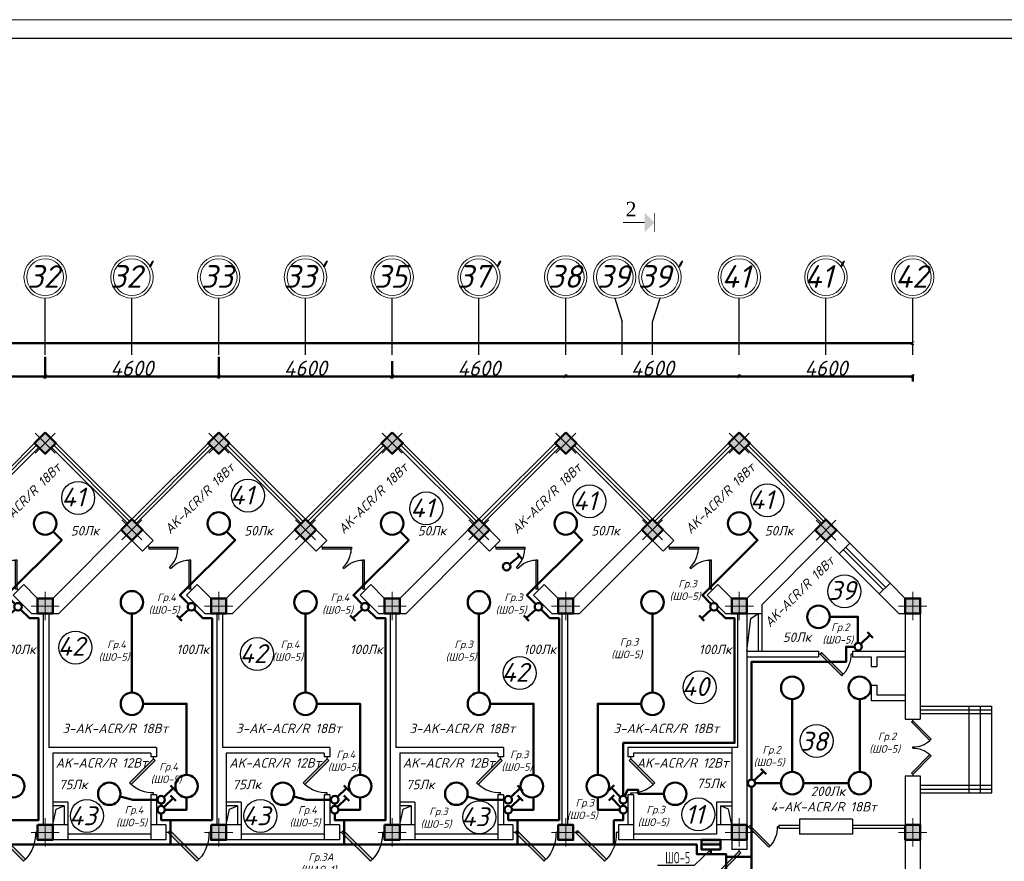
# Model space of a CAD drawing. Header units: millimetres. Extents: x 473009 to 2502882, y 456217 to 1153743.
# Tile 77 of 124: x 1750742 to 1776845, y 516510 to 538817. Entities that reach past the tile are written whole.
import ezdxf
from ezdxf import colors
from ezdxf.entities.mleader import LeaderData, LeaderLine
from ezdxf.math import Vec2, Vec3

# ---------------------------------------------------------------- set-up
doc = ezdxf.new("R2010")
doc.units = ezdxf.units.MM
for name, color, linetype in [('kolonn', 7, 'Continuous'), ('os', 3, 'Continuous'), ('ТС ГММ', 7, 'Continuous')]:
    doc.layers.add(name, color=color, linetype=linetype)
for name, color, linetype, lineweight in [('STR. Колонна', 1, 'Continuous', 30), ('ЭМ', 240, 'Continuous', 20), ('ЭО', 2, 'Continuous', 40)]:
    doc.layers.add(name, color=color, linetype=linetype, lineweight=lineweight)
doc.styles.add('RomanS', font='times.ttf')
doc.styles.add('SPDS', font='spds.shx', dxfattribs={"width": 0.8, "height": 250})
doc.styles.get("Standard").update_dxf_attribs({"font": 'isocpeui.ttf'})
doc.styles.add('ГОСТ 300', font='isocpeui.ttf', dxfattribs={"height": 250})
doc.dimstyles.new('ISO-25', dxfattribs={"dimtxt": 400, "dimasz": 100, "dimexe": 50, "dimexo": 50, "dimgap": 20, "dimtad": 1, "dimdec": 0, "dimtxsty": 'Standard', "dimblk": 'ARCHTICK', "dimcen": 20, "dimclrd": 1, "dimclre": 1, "dimadec": 0, "dimazin": 0, "dimtfac": 1, "dimtdec": 0, "dimtmove": 0, "dimatfit": 3, "dimldrblk": 'ARCHTICK', "dimfxl": 1, "dimarcsym": 0})

# ---------------------------------------------------------------- blocks, each defined once
blk = doc.blocks.new('jfgjhsdf')
blk.add_hatch(color=1).paths.add_polyline_path([(-593, 731), (-637, 687), (0, 50), (44, 94)])
at = {"color": 1}
for p, q in [((0, 1000), (0, 950)), ((0, 50), (0, 0))]:
    blk.add_line(p, q, dxfattribs=at)
blk.add_lwpolyline([(0, 50), (-637, 687), (-593, 731), (44, 94), (0, 50)], dxfattribs=at)
blk.add_arc((-33, 130), 821, 87.662, 132.9147, dxfattribs=at)
blk = doc.blocks.new('*U5')
at = {"layer": 'ЭМ', "color": 1, "lineweight": 50}
for p, q in [((-304, 334), (-131, 434)), ((-47, 88), (-218, 384))]:
    blk.add_line(p, q, dxfattribs=at)
blk.add_circle((0, 0), 100, dxfattribs=at)
blk = doc.blocks.new('ghsdd')
at = {"ltscale": 50}
h = blk.add_hatch(color=256, dxfattribs=at)
h.paths.add_polyline_path([(0, 200), (-200, 200), (-200, 0), (0, 0)])
h.paths.add_polyline_path([(200, 0), (200, 200), (0, 200), (0, 0)])
h.paths.add_polyline_path([(0, 0), (-200, 0), (-200, -200), (0, -200)])
h.paths.add_polyline_path([(0, 0), (0, -200), (200, -200), (200, 0)])
at = {"lineweight": 0}
for p, q in [((0, -374), (0, 374)), ((-374, 0), (374, 0))]:
    blk.add_line(p, q, dxfattribs=at)
at = {"lineweight": 50, "ltscale": 50}
blk.add_lwpolyline([(200, 200), (200, -200), (-200, -200), (-200, 200), (200, 200)], dxfattribs=at)
blk = doc.blocks.new('_ArchTick')
at = {"color": 0, "linetype": 'ByBlock', "const_width": 0.15}
blk.add_lwpolyline([(-0.5, -0.5), (0.5, 0.5)], dxfattribs=at)
blk = doc.blocks.new('*D29')
at = {"color": 1, "lineweight": -2, "transparency": 16777216}
for p, q in [((219111, 81555), (219111, 81604)), ((219111, 81554), (223711, 81554)), ((223711, 81555), (223711, 81604))]:
    blk.add_line(p, q, dxfattribs=at)
at = {"layer": 'Defpoints', "color": 0, "lineweight": 50, "transparency": 16777216}
for p in [(219111, 81505), (223711, 81554), (223711, 81505)]:
    blk.add_point(p, dxfattribs=at)
at = {"color": 1, "lineweight": -2, "transparency": 16777216, "xscale": 100, "yscale": 100, "zscale": 100, "rotation": 180}
blk.add_blockref('_ArchTick', (219111, 81554), dxfattribs=at)
at = {"color": 1, "lineweight": -2, "transparency": 16777216, "xscale": 100, "yscale": 100, "zscale": 100}
blk.add_blockref('_ArchTick', (223711, 81554), dxfattribs=at)
at = {"color": 0, "transparency": 16777216, "insert": (221411, 81774), "char_height": 400, "attachment_point": 5}
blk.add_mtext('4600', dxfattribs=at)
blk = doc.blocks.new('*D30')
at = {"color": 1, "lineweight": -2, "transparency": 16777216}
for p, q in [((223711, 81555), (223711, 81604)), ((223711, 81554), (228311, 81554)), ((228311, 81425), (228311, 81604))]:
    blk.add_line(p, q, dxfattribs=at)
at = {"layer": 'Defpoints', "color": 0, "lineweight": 50, "transparency": 16777216}
for p in [(223711, 81505), (228311, 81554), (228311, 81375)]:
    blk.add_point(p, dxfattribs=at)
at = {"color": 1, "lineweight": -2, "transparency": 16777216, "xscale": 100, "yscale": 100, "zscale": 100, "rotation": 180}
blk.add_blockref('_ArchTick', (223711, 81554), dxfattribs=at)
at = {"color": 1, "lineweight": -2, "transparency": 16777216, "xscale": 100, "yscale": 100, "zscale": 100}
blk.add_blockref('_ArchTick', (228311, 81554), dxfattribs=at)
at = {"color": 0, "transparency": 16777216, "insert": (226011, 81774), "char_height": 400, "attachment_point": 5}
blk.add_mtext('4600', dxfattribs=at)
blk = doc.blocks.new('*D31')
at = {"color": 1, "lineweight": -2, "transparency": 16777216}
for p, q in [((214511, 81959), (214511, 81504)), ((219111, 81554), (214511, 81554)), ((219111, 81555), (219111, 81604))]:
    blk.add_line(p, q, dxfattribs=at)
at = {"layer": 'Defpoints', "color": 0, "lineweight": 50, "transparency": 16777216}
for p in [(214511, 82009), (214511, 81554), (219111, 81505)]:
    blk.add_point(p, dxfattribs=at)
at = {"color": 1, "lineweight": -2, "transparency": 16777216, "xscale": 100, "yscale": 100, "zscale": 100, "rotation": 180}
blk.add_blockref('_ArchTick', (214511, 81554), dxfattribs=at)
at = {"color": 1, "lineweight": -2, "transparency": 16777216, "xscale": 100, "yscale": 100, "zscale": 100}
blk.add_blockref('_ArchTick', (219111, 81554), dxfattribs=at)
at = {"color": 0, "transparency": 16777216, "insert": (216811, 81774), "char_height": 400, "attachment_point": 5}
blk.add_mtext('4600', dxfattribs=at)
blk = doc.blocks.new('*D32')
at = {"color": 1, "lineweight": -2, "transparency": 16777216}
for p, q in [((209911, 82077), (209911, 81504)), ((214511, 81959), (214511, 81504)), ((214511, 81554), (209911, 81554))]:
    blk.add_line(p, q, dxfattribs=at)
at = {"layer": 'Defpoints', "color": 0, "lineweight": 50, "transparency": 16777216}
for p in [(209911, 82127), (214511, 82009), (209911, 81554)]:
    blk.add_point(p, dxfattribs=at)
at = {"color": 1, "lineweight": -2, "transparency": 16777216, "xscale": 100, "yscale": 100, "zscale": 100, "rotation": 180}
blk.add_blockref('_ArchTick', (209911, 81554), dxfattribs=at)
at = {"color": 1, "lineweight": -2, "transparency": 16777216, "xscale": 100, "yscale": 100, "zscale": 100}
blk.add_blockref('_ArchTick', (214511, 81554), dxfattribs=at)
at = {"color": 0, "transparency": 16777216, "insert": (212211, 81774), "char_height": 400, "attachment_point": 5}
blk.add_mtext('4600', dxfattribs=at)
blk = doc.blocks.new('*D33')
at = {"color": 1, "lineweight": -2, "transparency": 16777216}
for p, q in [((205311, 82077), (205311, 81504)), ((209911, 82077), (209911, 81504)), ((209911, 81554), (205311, 81554))]:
    blk.add_line(p, q, dxfattribs=at)
at = {"layer": 'Defpoints', "color": 0, "lineweight": 50, "transparency": 16777216}
for p in [(205311, 82127), (209911, 82127), (205311, 81554)]:
    blk.add_point(p, dxfattribs=at)
at = {"color": 1, "lineweight": -2, "transparency": 16777216, "xscale": 100, "yscale": 100, "zscale": 100, "rotation": 180}
blk.add_blockref('_ArchTick', (205311, 81554), dxfattribs=at)
at = {"color": 1, "lineweight": -2, "transparency": 16777216, "xscale": 100, "yscale": 100, "zscale": 100}
blk.add_blockref('_ArchTick', (209911, 81554), dxfattribs=at)
at = {"color": 0, "transparency": 16777216, "insert": (207611, 81774), "char_height": 400, "attachment_point": 5}
blk.add_mtext('4600', dxfattribs=at)
blk = doc.blocks.new('*D34')
at = {"color": 1, "lineweight": -2, "transparency": 16777216}
for p, q in [((200711, 82077), (200711, 81504)), ((205311, 82077), (205311, 81504)), ((205311, 81554), (200711, 81554))]:
    blk.add_line(p, q, dxfattribs=at)
at = {"layer": 'Defpoints', "color": 0, "lineweight": 50, "transparency": 16777216}
for p in [(200711, 82127), (205311, 82127), (200711, 81554)]:
    blk.add_point(p, dxfattribs=at)
at = {"color": 1, "lineweight": -2, "transparency": 16777216, "xscale": 100, "yscale": 100, "zscale": 100, "rotation": 180}
blk.add_blockref('_ArchTick', (200711, 81554), dxfattribs=at)
at = {"color": 1, "lineweight": -2, "transparency": 16777216, "xscale": 100, "yscale": 100, "zscale": 100}
blk.add_blockref('_ArchTick', (205311, 81554), dxfattribs=at)
at = {"color": 0, "transparency": 16777216, "insert": (203011, 81774), "char_height": 400, "attachment_point": 5}
blk.add_mtext('4600', dxfattribs=at)
blk = doc.blocks.new('*D46')
at = {"color": 1, "lineweight": -2, "transparency": 16777216}
for p, q in [((141111, 82440), (228311, 82440)), ((141111, 82413), (141111, 82390)), ((228311, 82413), (228311, 82390))]:
    blk.add_line(p, q, dxfattribs=at)
at = {"layer": 'Defpoints', "color": 0, "lineweight": 50, "transparency": 16777216}
for p in [(141111, 82463), (228311, 82463), (228311, 82440)]:
    blk.add_point(p, dxfattribs=at)
at = {"color": 1, "lineweight": -2, "transparency": 16777216, "xscale": 100, "yscale": 100, "zscale": 100, "rotation": 180}
blk.add_blockref('_ArchTick', (141111, 82440), dxfattribs=at)
at = {"color": 1, "lineweight": -2, "transparency": 16777216, "xscale": 100, "yscale": 100, "zscale": 100}
blk.add_blockref('_ArchTick', (228311, 82440), dxfattribs=at)
at = {"color": 0, "transparency": 16777216, "insert": (184711, 82663), "char_height": 400, "attachment_point": 5}
blk.add_mtext('87200', dxfattribs=at)
blk = doc.blocks.new('_None')
blk = doc.blocks.new('1231234431252433')
at = {"layer": 'ЭМ', "color": 0, "lineweight": 20, "ltscale": 0.5}
blk.add_lwpolyline([(287242, 187022), (413342, 187022), (413342, 269622), (287242, 269622)], close=True, dxfattribs=at)
at = {"layer": 'ЭМ', "color": 0, "lineweight": 30, "ltscale": 0.5}
blk.add_lwpolyline([(289242, 187522), (412842, 187522), (412842, 269122), (289242, 269122)], close=True, dxfattribs=at)
blk = doc.blocks.new('312453246243562654123')
at = {"layer": 'os', "color": 0}
for p, q in [((205310.9, 82126.6), (205310.9, 83626.6)), ((207610.9, 82126.6), (207610.9, 83626.6)), ((209910.9, 82126.6), (209910.9, 83626.6)), ((212210.9, 82126.6), (212210.9, 83626.6)), ((214510.9, 82126.6), (214510.9, 83626.6)), ((216810.9, 82126.6), (216810.9, 83626.6)), ((219110.9, 82126.6), (219110.9, 83626.6)), ((223710.9, 82126.6), (223710.9, 83626.6)), ((226010.9, 82126.6), (226010.9, 83626.6)), ((228310.9, 82126.6), (228310.9, 83626.6)), ((220610.9, 82126.6), (220610.9, 83002.1)), ((221410.9, 82126.6), (221410.9, 83002.1))]:
    blk.add_line(p, q, dxfattribs=at)
for points in [[(220410.9, 83626.6), (220610.9, 83002.1)], [(221410.9, 83002.1), (221610.9, 83626.6)]]:
    blk.add_lwpolyline(points, dxfattribs=at)
at = {"layer": 'os', "color": 0, "lineweight": 0}
for centre, radius in [((205310.9, 84189.1), 562.5), ((205310.9, 84189.1), 487.5), ((207610.9, 84189.1), 562.5), ((207610.9, 84189.1), 487.5), ((209910.9, 84189.1), 562.5), ((209910.9, 84189.1), 487.5), ((212210.9, 84189.1), 562.5), ((212210.9, 84189.1), 487.5), ((214510.9, 84189.1), 562.5), ((214510.9, 84189.1), 487.5), ((216810.9, 84189.1), 562.5), ((216810.9, 84189.1), 487.5), ((219110.9, 84189.1), 562.5), ((219110.9, 84189.1), 487.5), ((220410.9, 84189.1), 562.5), ((220410.9, 84189.1), 487.5), ((221610.9, 84189.1), 562.5), ((221610.9, 84189.1), 487.5), ((223710.9, 84189.1), 562.5), ((223710.9, 84189.1), 487.5), ((226010.9, 84189.1), 562.5), ((226010.9, 84189.1), 487.5), ((228310.9, 84189.1), 562.5), ((228310.9, 84189.1), 487.5)]:
    blk.add_circle(centre, radius, dxfattribs=at)
at = {"ltscale": 50}
for s, p in [('32', (204844.2, 83905.5)), ("32'", (207038.3, 83905.5)), ('33', (209444.2, 83905.5)), ("33'", (211638.3, 83905.5)), ('35', (214044.2, 83905.5)), ("37'", (216238.3, 83905.5)), ('38', (218644.2, 83905.5)), ('39', (219944.2, 83905.5)), ("39'", (221038.3, 83905.5)), ('41', (223244.2, 83905.5)), ("41'", (225438.3, 83905.5)), ('42', (227844.2, 83905.5))]:
    blk.add_text(s, height=600, dxfattribs=at).set_placement(p)
for base, p1, p2, picture, middle in [((228310.9, 82440.5), (141110.9, 82463.3), (228310.9, 82463.3), '*D46', (184710.9, 82663.1)), ((223710.9, 81554.1), (219110.9, 81504.5), (223710.9, 81504.5), '*D29', (221410.9, 81774.1))]:
    dim = blk.add_linear_dim(base=base, p1=p1, p2=p2, dimstyle='ISO-25')
    dim.commit()
    dim.dimension.update_dxf_attribs({"geometry": picture, "text_midpoint": middle})
for base, p1, p2, picture, middle in [((200710.9, 81554.1), (205310.9, 82126.6), (200710.9, 82126.6), '*D34', (203010.9, 81774.1)), ((205310.9, 81554.1), (209910.9, 82126.6), (205310.9, 82126.6), '*D33', (207610.9, 81774.1)), ((209910.9, 81554.1), (214510.9, 82008.9), (209910.9, 82126.6), '*D32', (212210.9, 81774.1)), ((214510.9, 81554.1), (219110.9, 81504.5), (214510.9, 82008.9), '*D31', (216810.9, 81774.1)), ((228310.9, 81554.1), (223710.9, 81504.5), (228310.9, 81375.3), '*D30', (226010.9, 81774.1))]:
    dim = blk.add_linear_dim(base=base, p1=p1, p2=p2, dimstyle='ISO-25', override={"dimtmove": 1})
    dim.commit()
    dim.dimension.update_dxf_attribs({"geometry": picture, "text_midpoint": middle})

msp = doc.modelspace()

# ---------------------------------------------------------------- hatches: boundary and pattern name
msp.add_hatch(color=256).paths.add_polyline_path([(1767309, 533183.1), (1767566.4, 533440.5), (1767309, 533697.9)])
at = {"lineweight": 50}
h = msp.add_hatch(color=1, dxfattribs=at)
h.dxf.hatch_style = 1
h.paths.add_polyline_path([(1768817.1, 516950.8), (1768817.1, 517075.8), (1769175.6, 517075.8), (1769175.6, 516950.8)])
h.paths.add_polyline_path([(1769175.6, 516950.8), (1769175.6, 517075.8), (1769317.1, 517075.8), (1769317.1, 516950.8)])

# ---------------------------------------------------------------- linework, layer by layer
for p, q in [((1749117.9, 525575.8), (1751417.9, 527875.8)), ((1753717.9, 525575.8), (1751417.9, 527875.8)), ((1753717.9, 525575.8), (1756017.9, 527875.8)), ((1758317.9, 525575.8), (1756017.9, 527875.8)), ((1758317.9, 525575.8), (1760617.9, 527875.8)), ((1762917.9, 525575.8), (1760617.9, 527875.8)), ((1762917.9, 525575.8), (1765217.9, 527875.8)), ((1767517.9, 525575.8), (1765217.9, 527875.8)), ((1767517.9, 525575.8), (1769817.9, 527875.8)), ((1772117.9, 525575.8), (1769817.9, 527875.8)), ((1774617.9, 520625.8), (1776517.9, 520625.8)), ((1775917.9, 518325.8), (1775917.9, 520625.8)), ((1776217.9, 518325.8), (1776217.9, 520625.8)), ((1776517.9, 518325.8), (1776517.9, 520625.8)), ((1774617.9, 518325.8), (1776517.9, 518325.8))]:
    msp.add_line(p, q)
at = {"color": 1}
for p, q in [((1749174.5, 525519.3), (1751191.7, 527536.4)), ((1749231.1, 525462.7), (1751248.2, 527479.9)), ((1753604.8, 525462.7), (1751587.6, 527479.9)), ((1753661.4, 525519.3), (1751644.2, 527536.4)), ((1753774.5, 525519.3), (1755791.7, 527536.4)), ((1753831.1, 525462.7), (1755848.2, 527479.9)), ((1758204.8, 525462.7), (1756187.6, 527479.9)), ((1758261.4, 525519.3), (1756244.2, 527536.4)), ((1758374.5, 525519.3), (1760391.7, 527536.4)), ((1758431.1, 525462.7), (1760448.2, 527479.9)), ((1762804.8, 525462.7), (1760787.6, 527479.9)), ((1762861.4, 525519.3), (1760844.2, 527536.4)), ((1762974.5, 525519.3), (1764991.7, 527536.4)), ((1763031.1, 525462.7), (1765048.2, 527479.9)), ((1767404.8, 525462.7), (1765387.6, 527479.9)), ((1767461.4, 525519.3), (1765444.2, 527536.4)), ((1767574.5, 525519.3), (1769591.7, 527536.4)), ((1767631.1, 525462.7), (1769648.2, 527479.9)), ((1772004.8, 525462.7), (1769987.6, 527479.9)), ((1772061.4, 525519.3), (1770044.2, 527536.4)), ((1773815, 523878.8), (1772754.3, 524939.4)), ((1772584.6, 524769.7), (1773645.3, 523709.1)), ((1773701.9, 523765.6), (1772641.2, 524826.3)), ((1772471.5, 524656.6), (1773532.2, 523595.9)), ((1774617.9, 520525.8), (1776517.9, 520525.8)), ((1774617.9, 520425.8), (1776517.9, 520425.8)), ((1774617.9, 518525.8), (1776517.9, 518525.8)), ((1774617.9, 518425.8), (1776517.9, 518425.8)), ((1770867.9, 517465.8), (1771417.9, 517465.8)), ((1770867.9, 517465.8), (1770867.9, 517385.8)), ((1770867.9, 517385.8), (1771417.9, 517385.8)), ((1772817.9, 517465.8), (1774217.9, 517465.8)), ((1772817.9, 517385.8), (1774217.9, 517385.8))]:
    msp.add_line(p, q, dxfattribs=at)
at = {"lineweight": 30}
for p, q in [((1751617.9, 523475.8), (1753717.9, 525575.8)), ((1754283.6, 525010.2), (1753717.9, 525575.8)), ((1756217.9, 523475.8), (1758317.9, 525575.8)), ((1758883.6, 525010.2), (1758317.9, 525575.8)), ((1760817.9, 523475.8), (1762917.9, 525575.8)), ((1763483.6, 525010.2), (1762917.9, 525575.8)), ((1765417.9, 523475.8), (1767517.9, 525575.8)), ((1768083.6, 525010.2), (1767517.9, 525575.8)), ((1770017.9, 523475.8), (1772117.9, 525575.8)), ((1772754.3, 524939.4), (1772117.9, 525575.8)), ((1751783.6, 523075.8), (1753717.9, 525010.2)), ((1754000.8, 524727.3), (1753717.9, 525010.2)), ((1754000.8, 524727.3), (1754283.6, 525010.2)), ((1756383.6, 523075.8), (1758317.9, 525010.2)), ((1758600.8, 524727.3), (1758317.9, 525010.2)), ((1758600.8, 524727.3), (1758883.6, 525010.2)), ((1760983.6, 523075.8), (1762917.9, 525010.2)), ((1760983.6, 523075.8), (1762917.9, 525010.2)), ((1763200.8, 524727.3), (1762917.9, 525010.2)), ((1763200.8, 524727.3), (1763483.6, 525010.2)), ((1765583.6, 523075.8), (1767517.9, 525010.2)), ((1765583.6, 523075.8), (1767517.9, 525010.2)), ((1767800.8, 524727.3), (1767517.9, 525010.2)), ((1767800.8, 524727.3), (1768083.6, 525010.2)), ((1770417.9, 523310.2), (1772117.9, 525010.2)), ((1772471.5, 524656.6), (1772117.9, 525010.2)), ((1772471.5, 524656.6), (1772754.3, 524939.4)), ((1750567.5, 523560.6), (1750850.4, 523843.4)), ((1751217.9, 523475.8), (1750850.4, 523843.4)), ((1755167.5, 523560.6), (1755450.4, 523843.4)), ((1755817.9, 523475.8), (1755450.4, 523843.4)), ((1759767.5, 523560.6), (1760050.4, 523843.4)), ((1760417.9, 523475.8), (1760050.4, 523843.4)), ((1764367.5, 523560.6), (1764650.4, 523843.4)), ((1765017.9, 523475.8), (1764650.4, 523843.4)), ((1768967.5, 523560.6), (1769250.4, 523843.4)), ((1769617.9, 523475.8), (1769250.4, 523843.4)), ((1773532.2, 523595.9), (1773815, 523878.8)), ((1774217.9, 523475.8), (1773815, 523878.8)), ((1751052.3, 523075.8), (1750567.5, 523560.6)), ((1751217.9, 523475.8), (1751617.9, 523475.8)), ((1755652.3, 523075.8), (1755167.5, 523560.6)), ((1755817.9, 523475.8), (1756217.9, 523475.8)), ((1760252.3, 523075.8), (1759767.5, 523560.6)), ((1760417.9, 523475.8), (1760817.9, 523475.8)), ((1764852.3, 523075.8), (1764367.5, 523560.6)), ((1765017.9, 523475.8), (1765417.9, 523475.8)), ((1769452.3, 523075.8), (1768967.5, 523560.6)), ((1769617.9, 523475.8), (1770017.9, 523475.8)), ((1774052.3, 523075.8), (1773532.2, 523595.9)), ((1774217.9, 523475.8), (1774617.9, 523475.8)), ((1774617.9, 523475.8), (1774617.9, 520275.8)), ((1770417.9, 523310.2), (1770417.9, 522075.8)), ((1751052.3, 523075.8), (1751783.6, 523075.8)), ((1751367.9, 523075.8), (1751367.9, 517475.8)), ((1751517.9, 523075.8), (1751517.9, 519525.8)), ((1755652.3, 523075.8), (1756383.6, 523075.8)), ((1755967.9, 523075.8), (1755967.9, 517475.8)), ((1756117.9, 523075.8), (1756117.9, 519525.8)), ((1760252.3, 523075.8), (1760983.6, 523075.8)), ((1760567.9, 523075.8), (1760567.9, 517475.8)), ((1760717.9, 523075.8), (1760717.9, 519525.8)), ((1764852.3, 523075.8), (1765583.6, 523075.8)), ((1765117.9, 523075.8), (1765117.9, 517475.8)), ((1765267.9, 523075.8), (1765267.9, 517475.8)), ((1769452.3, 523075.8), (1769767.9, 523075.8)), ((1769767.9, 523075.8), (1769767.9, 519525.8)), ((1770017.9, 523075.8), (1770017.9, 516825.8)), ((1770017.9, 523075.8), (1770417.9, 523075.8)), ((1770317.9, 523075.8), (1770317.9, 522075.8)), ((1774052.3, 523075.8), (1774217.9, 523075.8)), ((1774217.9, 523075.8), (1774217.9, 520275.8)), ((1770017.9, 522075.8), (1771917.9, 522075.8)), ((1771917.9, 522075.8), (1771917.9, 521925.8)), ((1772817.9, 522075.8), (1774217.9, 522075.8)), ((1772817.9, 522075.8), (1772817.9, 521925.8)), ((1770017.9, 521925.8), (1771917.9, 521925.8)), ((1772817.9, 521925.8), (1773317.9, 521925.8)), ((1773317.9, 521925.8), (1773317.9, 521675.8)), ((1773467.9, 521925.8), (1774217.9, 521925.8)), ((1773467.9, 521925.8), (1773467.9, 521675.8)), ((1773317.9, 521675.8), (1773467.9, 521675.8)), ((1773317.9, 521175.8), (1773317.9, 520775.8)), ((1773317.9, 521175.8), (1773467.9, 521175.8)), ((1773467.9, 521175.8), (1773467.9, 520925.8)), ((1773317.9, 520775.8), (1774217.9, 520775.8)), ((1773467.9, 520925.8), (1774217.9, 520925.8)), ((1774217.9, 520275.8), (1774617.9, 520275.8)), ((1754367.9, 519525.8), (1751517.9, 519525.8)), ((1754367.9, 519525.8), (1754367.9, 519275.8)), ((1758967.9, 519525.8), (1756117.9, 519525.8)), ((1758967.9, 519525.8), (1758967.9, 519275.8)), ((1763567.9, 519525.8), (1760717.9, 519525.8)), ((1763567.9, 519525.8), (1763567.9, 519275.8)), ((1766867.9, 519525.8), (1766867.9, 519275.8)), ((1769767.9, 519525.8), (1766867.9, 519525.8)), ((1769617.9, 519525.8), (1769617.9, 517475.8)), ((1751617.9, 519375.8), (1751617.9, 517475.8)), ((1754217.9, 519375.8), (1751617.9, 519375.8)), ((1754217.9, 519375.8), (1754217.9, 519275.8)), ((1754367.9, 519275.8), (1754217.9, 519275.8)), ((1758817.9, 519375.8), (1756217.9, 519375.8)), ((1756217.9, 519375.8), (1756217.9, 517475.8)), ((1758817.9, 519375.8), (1758817.9, 519275.8)), ((1758967.9, 519275.8), (1758817.9, 519275.8)), ((1760817.9, 519375.8), (1760817.9, 517475.8)), ((1763417.9, 519375.8), (1760817.9, 519375.8)), ((1763417.9, 519375.8), (1763417.9, 519275.8)), ((1763567.9, 519275.8), (1763417.9, 519275.8)), ((1767017.9, 519275.8), (1766867.9, 519275.8)), ((1767017.9, 519375.8), (1767017.9, 519275.8)), ((1769617.9, 519375.8), (1767017.9, 519375.8)), ((1774217.9, 518775.8), (1774217.9, 515775.8)), ((1774217.9, 518775.8), (1774617.9, 518775.8)), ((1774617.9, 518775.8), (1774617.9, 515775.8)), ((1754217.9, 518275.8), (1754217.9, 517075.8)), ((1754367.9, 518275.8), (1754217.9, 518275.8)), ((1754367.9, 518275.8), (1754367.9, 517475.8)), ((1758967.9, 518275.8), (1758817.9, 518275.8)), ((1758817.9, 518275.8), (1758817.9, 517075.8)), ((1758967.9, 518275.8), (1758967.9, 517475.8)), ((1763417.9, 518275.8), (1763417.9, 517075.8)), ((1763567.9, 518275.8), (1763417.9, 518275.8)), ((1763567.9, 518275.8), (1763567.9, 517475.8)), ((1767017.9, 518275.8), (1766867.9, 518275.8)), ((1766867.9, 518275.8), (1766867.9, 517475.8)), ((1767017.9, 518275.8), (1767017.9, 517075.8)), ((1752017.9, 518075.8), (1751617.9, 518075.8)), ((1751917.9, 517975.8), (1751617.9, 517975.8)), ((1751917.9, 517975.8), (1751917.9, 517475.8)), ((1752017.9, 518075.8), (1752017.9, 517075.8)), ((1756617.9, 518075.8), (1756217.9, 518075.8)), ((1756517.9, 517975.8), (1756217.9, 517975.8)), ((1756517.9, 517975.8), (1756517.9, 517475.8)), ((1756617.9, 518075.8), (1756617.9, 517075.8)), ((1761217.9, 518075.8), (1760817.9, 518075.8)), ((1761117.9, 517975.8), (1760817.9, 517975.8)), ((1761117.9, 517975.8), (1761117.9, 517475.8)), ((1761217.9, 518075.8), (1761217.9, 517075.8)), ((1769617.9, 518075.8), (1769217.9, 518075.8)), ((1769217.9, 518075.8), (1769217.9, 517225.8)), ((1769317.9, 517975.8), (1769617.9, 517975.8)), ((1769317.9, 517975.8), (1769317.9, 517475.8)), ((1751217.9, 517475.8), (1751217.9, 517075.8)), ((1752017.9, 517475.8), (1751217.9, 517475.8)), ((1754617.9, 517475.8), (1754217.9, 517475.8)), ((1754617.9, 517475.8), (1754617.9, 517075.8)), ((1756617.9, 517475.8), (1755817.9, 517475.8)), ((1755817.9, 517475.8), (1755817.9, 517075.8)), ((1759217.9, 517475.8), (1758817.9, 517475.8)), ((1759217.9, 517475.8), (1759217.9, 517075.8)), ((1760417.9, 517475.8), (1760417.9, 517075.8)), ((1761217.9, 517475.8), (1760417.9, 517475.8)), ((1763817.9, 517475.8), (1763417.9, 517475.8)), ((1763817.9, 517475.8), (1763817.9, 517075.8)), ((1765417.9, 517475.8), (1765017.9, 517475.8)), ((1765017.9, 517475.8), (1765017.9, 517075.8)), ((1765417.9, 517475.8), (1765417.9, 517075.8)), ((1767017.9, 517475.8), (1766617.9, 517475.8)), ((1766617.9, 517475.8), (1766617.9, 517075.8)), ((1769617.9, 517475.8), (1769217.9, 517475.8)), ((1771417.9, 517625.8), (1771417.9, 517225.8)), ((1772817.9, 517625.8), (1771417.9, 517625.8)), ((1772817.9, 517625.8), (1772817.9, 517225.8)), ((1754217.9, 517225.8), (1752017.9, 517225.8)), ((1758817.9, 517225.8), (1756617.9, 517225.8)), ((1763417.9, 517225.8), (1761217.9, 517225.8)), ((1769217.9, 517225.8), (1767017.9, 517225.8)), ((1772817.9, 517225.8), (1771417.9, 517225.8)), ((1754617.9, 517075.8), (1751217.9, 517075.8)), ((1759217.9, 517075.8), (1755817.9, 517075.8)), ((1763817.9, 517075.8), (1760417.9, 517075.8)), ((1765417.9, 517075.8), (1765017.9, 517075.8)), ((1769617.9, 517075.8), (1766617.9, 517075.8)), ((1769617.9, 517075.8), (1769617.9, 516825.8)), ((1770017.9, 516825.8), (1769617.9, 516825.8))]:
    msp.add_line(p, q, dxfattribs=at)
for points, const_width in [([(1767566.4, 533190.5), (1767566.4, 533690.5)], 15), ([(1767309, 533440.5), (1766738.4, 533440.5)], 25)]:
    msp.add_lwpolyline(points, dxfattribs=dict(const_width=const_width))
for points in [[(1751135.1, 527593), (1751417.9, 527875.8), (1751700.8, 527593), (1751417.9, 527310.2)], [(1755735.1, 527593), (1756017.9, 527875.8), (1756300.8, 527593), (1756017.9, 527310.2)], [(1760335.1, 527593), (1760617.9, 527875.8), (1760900.8, 527593), (1760617.9, 527310.2)], [(1764935.1, 527593), (1765217.9, 527875.8), (1765500.8, 527593), (1765217.9, 527310.2)], [(1769535.1, 527593), (1769817.9, 527875.8), (1770100.8, 527593), (1769817.9, 527310.2)]]:
    msp.add_lwpolyline(points, close=True, dxfattribs=at)
at = {"color": 1, "lineweight": 50}
for points in [[(1750624.9, 523326.4), (1750390.7, 523560.6), (1751855.4, 525025.2), (1751628.7, 525252)], [(1755224.9, 523326.4), (1754990.7, 523560.6), (1756455.4, 525025.2), (1756228.7, 525252)], [(1759824.9, 523326.4), (1759590.7, 523560.6), (1761055.4, 525025.2), (1760828.7, 525252)], [(1764424.9, 523326.4), (1764190.7, 523560.6), (1765655.4, 525025.2), (1765428.7, 525252)], [(1769074.9, 523326.4), (1768840.7, 523560.6), (1770305.4, 525025.2), (1770078.7, 525252)], [(1751092.9, 517600.8), (1751092.9, 517600.8), (1751242.9, 517600.8), (1751242.9, 522950.8), (1751000.5, 522950.8), (1750766.3, 523185)], [(1755692.9, 517600.8), (1755692.9, 517600.8), (1755842.9, 517600.8), (1755842.9, 522950.8), (1755600.5, 522950.8), (1755366.3, 523185)], [(1760292.9, 517600.8), (1760292.9, 517600.8), (1760442.9, 517600.8), (1760442.9, 522950.8), (1760200.5, 522950.8), (1759966.3, 523185)], [(1764892.9, 517600.8), (1764892.9, 517600.8), (1765042.9, 517600.8), (1765042.9, 522950.8), (1764800.5, 522950.8), (1764566.3, 523185)], [(1766742.9, 518242.1), (1766742.9, 519524.1), (1766742.9, 519649.1), (1769692.9, 519649.1), (1769692.9, 522950.8), (1769450.5, 522950.8), (1769216.3, 523185)], [(1753717.9, 520983.5), (1753717.9, 523075.8)], [(1758317.9, 520983.5), (1758317.9, 523075.8)], [(1762917.9, 520983.5), (1762917.9, 523075.8)], [(1767517.9, 523075.8), (1767517.9, 520983.5)], [(1772964.3, 522300.6), (1772964.3, 522991), (1772215.9, 522991)], [(1770142.9, 518680.8), (1770142.9, 521796.6), (1772649.5, 521796.6), (1772649.5, 522197.7), (1772871.6, 522197.7)], [(1771223.9, 518878.8), (1771223.9, 520810.8)], [(1773011.9, 520810.8), (1773011.9, 518878.8)], [(1754015.9, 520685.5), (1755167.9, 520685.5), (1755167.9, 518798.8)], [(1758615.9, 520685.5), (1759767.9, 520685.5), (1759767.9, 518798.8)], [(1763215.9, 520685.5), (1764367.9, 520685.5), (1764367.9, 518798.8)], [(1767219.9, 520685.5), (1766067.9, 520685.5), (1766067.9, 518798.8)], [(1770142.9, 518480.8), (1770142.9, 516825.8)], [(1770925.9, 518580.8), (1770242.9, 518580.8)], [(1772713.9, 518580.8), (1771521.9, 518580.8)], [(1753406.8, 518227.7), (1753744.7, 518142.1)], [(1754592.9, 517875.8), (1755167.9, 517875.8), (1755167.9, 518202.8)], [(1758006.8, 518227.7), (1758344.7, 518142.1)], [(1759192.9, 517875.8), (1759767.9, 517875.8), (1759767.9, 518202.8)], [(1762606.8, 518227.7), (1762944.7, 518142.1)], [(1763792.9, 517875.8), (1764367.9, 517875.8), (1764367.9, 518202.8)], [(1766067.9, 518202.8), (1766067.9, 517875.8), (1766642.9, 517875.8)], [(1767819.9, 518300.8), (1767142.9, 518300.8), (1767142.9, 518400.8), (1766851.5, 518400.8), (1766781.6, 518234.3)], [(1754392.9, 518142.1), (1753744.7, 518142.1)], [(1754492.9, 518042.1), (1754492.9, 517975.8)], [(1758992.9, 518142.1), (1758344.7, 518142.1)], [(1759092.9, 518042.1), (1759092.9, 517975.8)], [(1763592.9, 518142.1), (1762944.7, 518142.1)], [(1766742.9, 518042.1), (1766742.9, 517975.8)], [(1749892.9, 517775.8), (1749892.9, 517600.8), (1750142.9, 517600.8), (1750142.9, 516950.8), (1754742.9, 516950.8)], [(1754492.9, 517775.8), (1754492.9, 517600.8), (1754742.9, 517600.8), (1754742.9, 516950.8), (1759342.9, 516950.8)], [(1759092.9, 517775.8), (1759092.9, 517600.8), (1759342.9, 517600.8), (1759342.9, 516950.8), (1763942.9, 516950.8)], [(1763692.9, 517775.8), (1763692.9, 517600.8), (1763942.9, 517600.8), (1763942.9, 516950.8), (1766492.9, 516950.8)], [(1766492.9, 517600.8), (1766742.9, 517600.8), (1766742.9, 517775.8)], [(1750142.9, 517600.8), (1751092.9, 517600.8)], [(1754742.9, 517600.8), (1755692.9, 517600.8)], [(1759342.9, 517600.8), (1760292.9, 517600.8)], [(1763942.9, 517600.8), (1764892.9, 517600.8)], [(1766574.4, 514268.5), (1766574.4, 514600.3), (1769468.2, 514600.3), (1769468.2, 516700.8), (1768692.1, 516700.8), (1768692.1, 516950.8), (1766492.9, 516950.8), (1766492.9, 517600.8)], [(1769317.1, 516950.8), (1768817.1, 516950.8)], [(1769317.1, 516950.8), (1768817.1, 516950.8)], [(1769067.1, 516700.8), (1769067.1, 516825.8)], [(1770142.9, 516625.9), (1769468.2, 516625.9)], [(1770142.9, 515482.9), (1770142.9, 516825.8)]]:
    msp.add_lwpolyline(points, dxfattribs=at)
for points in [[(1770017.9, 522075.8), (1770127.1, 522947.6), (1770317.9, 523075.8)], [(1751617.9, 517475.8), (1751706.1, 517887.6), (1751917.9, 517975.8)], [(1756217.9, 517475.8), (1756306.1, 517887.6), (1756517.9, 517975.8)], [(1760817.9, 517475.8), (1760906.1, 517887.6), (1761117.9, 517975.8)], [(1769617.9, 517475.8), (1769529.8, 517887.6), (1769317.9, 517975.8)]]:
    msp.add_lwpolyline(points)
at = {"color": 1}
for centre in [(1752292.1, 526142.9), (1756793.1, 526202.9), (1770562.9, 526079.6), (1761520, 525862.9), (1765846.6, 526053), (1772607.1, 523665.4), (1752220.5, 522175.7), (1757036.6, 522003.7), (1763997.1, 521498.4), (1768766, 521119.9), (1771867.7, 519699), (1752524.1, 517713.9), (1757125.1, 517713.9), (1768735.9, 517751.2), (1762927.8, 517677.5)]:
    msp.add_circle(centre, 437, dxfattribs=at)
at = {"color": 1, "lineweight": 50}
for centre in [(1751417.9, 525462.7), (1756017.9, 525462.7), (1760617.9, 525462.7), (1765217.9, 525462.7), (1769817.9, 525462.7), (1753717.9, 523373.8), (1758317.9, 523373.8), (1762917.9, 523373.8), (1767517.9, 523373.8), (1771917.9, 522991), (1771223.9, 521108.8), (1773011.9, 521108.8), (1753717.9, 520685.5), (1758317.9, 520685.5), (1762917.9, 520685.5), (1767517.9, 520685.5), (1750567.9, 518500.8), (1755167.9, 518500.8), (1759767.9, 518500.8), (1764317.9, 518500.8), (1766067.9, 518500.8), (1771223.9, 518580.8), (1773011.9, 518580.8), (1753117.9, 518300.8), (1757717.9, 518300.8), (1762317.9, 518300.8), (1768117.9, 518300.8)]:
    msp.add_circle(centre, 298, dxfattribs=at)
at = {"layer": 'ЭО', "color": 1, "lineweight": 50}
msp.add_lwpolyline([(1768817.1, 517075.8), (1768817.1, 516825.8), (1769317.1, 516825.8), (1769317.1, 517075.8)], close=True, dxfattribs=at)

# ---------------------------------------------------------------- block references
at = {"lineweight": 50}
msp.add_blockref('1231234431252433', (1385482.8, 269194.7), dxfattribs=at)
at = {"color": 1, "lineweight": 50}
msp.add_blockref('312453246243562654123', (1546107.1, 447805.4), dxfattribs=at)
for p, xscale, yscale, zscale, rotation in [((1754142.2, 524868.7), 0.8461538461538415, 0.8461538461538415, 0.8461538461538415, 225.0000000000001), ((1758742.2, 524868.7), 0.8461538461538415, 0.8461538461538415, 0.8461538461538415, 225.0000000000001), ((1763342.2, 524868.7), 0.8461538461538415, 0.8461538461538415, 0.8461538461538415, 225.0000000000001), ((1767942.2, 524868.7), 0.8461538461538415, 0.8461538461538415, 0.8461538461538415, 225.0000000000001), ((1750708.9, 523702), -0.8461538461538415, 0.8461538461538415, 0.8461538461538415, 45.00000000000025), ((1755308.9, 523702), -0.8461538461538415, 0.8461538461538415, 0.8461538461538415, 45.00000000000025), ((1759908.9, 523702), -0.8461538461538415, 0.8461538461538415, 0.8461538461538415, 45.00000000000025), ((1764508.9, 523702), -0.8461538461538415, 0.8461538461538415, 0.8461538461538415, 45.00000000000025), ((1769108.9, 523702), -0.8461538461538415, 0.8461538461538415, 0.8461538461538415, 45.00000000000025), ((1771917.9, 522000.8), -0.9000000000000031, 0.9000000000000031, 0.9000000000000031, 270), ((1774417.9, 520275.8), 0.7692307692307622, 0.7692307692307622, 0.7692307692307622, 180), ((1770017.9, 517425.8), -0.8499999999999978, 0.8499999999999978, 0.8499999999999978, 270), ((1750017.9, 517275.8), -1.199999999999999, 1.199999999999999, 1.199999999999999, 270), ((1754617.9, 517275.8), -1.199999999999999, 1.199999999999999, 1.199999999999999, 270), ((1759217.9, 517275.8), -1.199999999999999, 1.199999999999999, 1.199999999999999, 270), ((1763817.9, 517275.8), -1.199999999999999, 1.199999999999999, 1.199999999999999, 270), ((1765417.9, 517275.8), -1.199999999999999, 1.199999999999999, 1.199999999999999, 270)]:
    msp.add_blockref('jfgjhsdf', p, dxfattribs=dict(xscale=xscale, yscale=yscale, zscale=zscale, rotation=rotation))
at = {"xscale": -0.7692307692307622, "yscale": 0.7692307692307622, "zscale": 0.7692307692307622}
msp.add_blockref('jfgjhsdf', (1774417.9, 518775.8), dxfattribs=at)
at = {"xscale": -1, "rotation": 180}
for p in [(1754292.9, 519275.8), (1758892.9, 519275.8), (1758892.9, 519275.8), (1763492.9, 519275.8), (1769817.9, 516825.8)]:
    msp.add_blockref('jfgjhsdf', p, dxfattribs=at)
at = {"rotation": 180}
msp.add_blockref('jfgjhsdf', (1766942.9, 519275.8), dxfattribs=at)
at = {"layer": 'kolonn', "rotation": 45}
for p in [(1751417.9, 527593), (1756017.9, 527593), (1760617.9, 527593), (1765217.9, 527593), (1769817.9, 527593)]:
    msp.add_blockref('ghsdd', p, dxfattribs=at)
at = {"layer": 'kolonn', "xscale": -1, "rotation": 315}
for p in [(1753717.9, 525293), (1758317.9, 525293), (1762917.9, 525293), (1767517.9, 525293), (1772117.9, 525289)]:
    msp.add_blockref('ghsdd', p, dxfattribs=at)
at = {"layer": 'kolonn', "xscale": -1}
for p in [(1751417.9, 523275.8), (1756017.9, 523275.8), (1760617.9, 523275.8), (1765217.9, 523275.8), (1769817.9, 523275.8), (1774417.9, 523275.8), (1751417.9, 517275.8), (1756017.9, 517275.8), (1760617.9, 517275.8), (1765217.9, 517275.8), (1769817.9, 517275.8), (1774417.9, 517275.8)]:
    msp.add_blockref('ghsdd', p, dxfattribs=at)
at = {"layer": 'STR. Колонна', "lineweight": 50, "xscale": -1}
for p, rotation in [((1763651.6, 524319.4), 339.2149568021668), ((1750695.6, 523255.7), 162.7589887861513), ((1755295.6, 523255.7), 162.7589887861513), ((1759895.6, 523255.7), 162.7589887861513), ((1764495.6, 523255.7), 162.7589887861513), ((1769145.6, 523255.7), 162.7589887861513), ((1772971.6, 522200.8), 343.8648507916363), ((1770142.9, 518580.8), 343.8648507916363), ((1754492.9, 518142.1), 343.8648507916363), ((1759092.9, 518142.1), 343.8648507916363), ((1763692.9, 518142.1), 343.8648507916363), ((1766742.9, 518142.1), 73.86485079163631), ((1754492.9, 517875.8), 343.8648507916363), ((1759092.9, 517875.8), 343.8648507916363), ((1763692.9, 517875.8), 343.8648507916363), ((1766742.9, 517875.8), 73.86485079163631)]:
    msp.add_blockref('*U5', p, dxfattribs=dict(at, rotation=rotation))

# ---------------------------------------------------------------- texts
at = {"color": 1, "style": 'RomanS'}
msp.add_text('2', height=379.7, dxfattribs=at).set_placement((1766805.1, 533607.8))
at = {"color": 1}
for s, p in [('41', (1751850, 525914.9)), ('41', (1756320.9, 525964.9)), ('41', (1765414.5, 525815)), ('41', (1770100.7, 525841.6)), ('41', (1761097.8, 525624.9)), ('39', (1772184.9, 523437.4)), ('42', (1751748.4, 521957.7)), ('42', (1756574.5, 521765.7)), ('42', (1763517.1, 521268.4)), ('40', (1768293.9, 520891.9)), ('38', (1771425.5, 519441)), ('43', (1752051.9, 517465.9)), ('43', (1756652.9, 517465.9)), ('43', (1762445.7, 517439.5)), ('11', (1768383.8, 517503.2))]:
    msp.add_text(s, height=500, dxfattribs=at).set_placement(p)
at = {"char_height": 250, "width": 6377.27, "attachment_point": 5, "style": 'ГОСТ 300'}
for s, insert, rotation in [(' AK-ACR/R 18Вт', (1750853.6, 526071.9), 45.16293), (' AK-ACR/R 18Вт', (1755453.6, 526071.9), 45.16293), (' AK-ACR/R 18Вт', (1760053.6, 526071.9), 45.16293), (' AK-ACR/R 18Вт', (1764653.6, 526071.9), 45.16293), (' AK-ACR/R 18Вт', (1769253.6, 526071.9), 45.16293), ('50Лк', (1752471.2, 525271.9), 0.40927), ('50Лк', (1757071.2, 525271.9), 0.40927), ('50Лк', (1761671.2, 525271.9), 0.40927), ('50Лк', (1766271.2, 525271.9), 0.40927), ('50Лк', (1770871.2, 525271.9), 0.40927), (' AK-ACR/R 18Вт', (1771353.6, 523600.2), 45.16293), ('50Лк', (1771346.5, 522449.8), 0.40927), ('100Лк', (1750729.3, 522126.7), 0.40927), ('100Лк', (1755329.3, 522126.7), 0.40927), ('100Лк', (1759929.3, 522126.7), 0.40927), ('100Лк', (1764529.3, 522126.7), 0.40927), ('100Лк', (1769179.3, 522126.7), 0.40927), ('75Лк', (1752160.7, 518544.9), 0.40927), ('75Лк', (1756760.7, 518544.9), 0.40927), ('75Лк', (1761360.7, 518544.9), 0.40927), ('75Лк', (1769067.3, 518574.6), 0.40927), ('200Лк', (1772168, 518365.7), 0.40927)]:
    msp.add_mtext(s, dxfattribs=dict(at, insert=insert, rotation=rotation))
at = {"width": 6377.27, "attachment_point": 5, "style": 'ГОСТ 300'}
for s, insert, char_height in [(' Гр.3\\P(ШО-5)', (1768384, 523692.5), 200), (' Гр.4\\P(ШО-5)', (1754570.5, 523331.1), 200), (' Гр.4\\P(ШО-5)', (1759170.5, 523331.1), 200), (' Гр.3\\P(ШО-5)', (1763770.5, 523331.1), 200), (' Гр.2\\P(ШО-5)', (1772433.6, 522539.2), 200), (' Гр.4\\P(ШО-5)', (1753245.9, 522083.3), 200), (' Гр.4\\P(ШО-5)', (1757845.9, 522083.3), 200), (' Гр.3\\P(ШО-5)', (1762445.9, 522083.3), 200), (' Гр.3\\P(ШО-5)', (1766835.3, 522149.9), 200), ('3-AK-ACR/R 18Вт', (1753276.4, 520031.4), 250), ('3-AK-ACR/R 18Вт', (1757876.4, 520031.4), 250), ('3-AK-ACR/R 18Вт', (1762476.4, 520031.4), 250), ('3-AK-ACR/R 18Вт', (1767885.2, 520031.4), 250), (' Гр.2\\P(ШО-5)', (1773672.6, 519645.1), 200), (' Гр.4\\P(ШО-5)', (1759323.9, 519166.2), 200), (' Гр.3\\P(ШО-5)', (1763923.9, 519166.2), 200), (' Гр.2\\P(ШО-5)', (1770611.1, 519289.2), 200), ('AK-ACR/R 12Вт', (1752915.9, 519118.1), 250), ('AK-ACR/R 12Вт', (1757515.9, 519118.1), 250), ('AK-ACR/R 12Вт', (1762115.9, 519118.1), 250), ('AK-ACR/R 12Вт', (1768315.9, 519118.1), 250), (' Гр.4\\P(ШО-5)', (1754626.2, 518840.4), 200), (' Гр.3\\P(ШО-5)', (1765658.3, 517884.5), 200), (' Гр.4\\P(ШО-5)', (1753708, 517695.1), 200), (' Гр.4\\P(ШО-5)', (1758308, 517695.1), 200), (' Гр.3\\P(ШО-5)', (1761779.9, 517656.3), 200), (' Гр.3\\P(ШО-5)', (1767538.4, 517703.2), 200), ('4-AK-ACR/R 18Вт', (1772055.4, 517955.1), 250), (' Гр.3A\\P(ШAО-1)', (1758664.3, 516447.4), 200)]:
    msp.add_mtext(s, dxfattribs=dict(at, insert=insert, char_height=char_height))

# ---------------------------------------------------------------- leaders
at = {"layer": 'ТС ГММ', "color": 7, "lineweight": 20, "ltscale": 0.5}
ml = msp.add_multileader_mtext('Standard', dxfattribs=at)
ml.set_content('{\\C1;ШO-5}', color=7, style='SPDS')
ml.set_leader_properties()
ml.set_arrow_properties(name='NONE')
ml.build(insert=Vec2(0, 0))
ml.multileader.update_dxf_attribs({"text_left_attachment_type": 6, "text_right_attachment_type": 6, "dogleg_length": 0.1, "arrow_head_size": 150})
ctx = ml.context
ctx.base_point, ctx.char_height, ctx.arrow_head_size, ctx.landing_gap_size, ctx.plane_origin = Vec3(1766475.8, 516395.4), 300, 150, 100, Vec3(1767033.3, 512840.1)
ctx.left_attachment, ctx.right_attachment, ctx.text_align_type = 6, 6, 2
notes = []
notes.append((ctx, [(1, (1, 1, 0), (1768622.1, 516395.4), (-1, 0), 5, [(0, [(1769067.1, 516825.8)], 0, [])])]))
ctx.mtext.insert, ctx.mtext.width, ctx.mtext.alignment, ctx.mtext.flow_direction = Vec3(1768517.1, 516755.4), 1941.264, 3, 5
for ctx, leaders in notes:
    for number, flags, end, landing, length, lines in leaders:
        leader = LeaderData()
        leader.index, (leader.has_last_leader_line, leader.has_dogleg_vector, leader.attachment_direction) = number, flags
        leader.last_leader_point, leader.dogleg_vector, leader.dogleg_length = Vec3(end), Vec3(landing), length
        for number, points, colour, breaks in lines:
            line = LeaderLine()
            line.index, line.vertices, line.color, line.breaks = number, Vec3.list(points), colors.encode_raw_color(colour), breaks
            leader.lines.append(line)
        ctx.leaders.append(leader)

doc.saveas('drawing.dxf')
